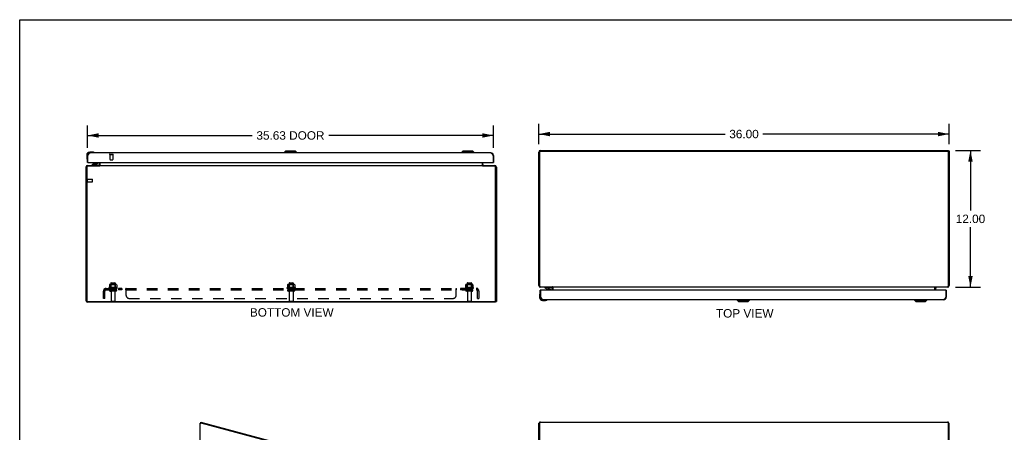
# Model space of a CAD drawing. Header units: inches. Extents: x 0 to 168, y 0 to 108.
# Tile 4 of 7: x 0 to 86, y 72 to 108. Entities that reach past the tile are written whole.
import ezdxf

# ---------------------------------------------------------------- set-up
doc = ezdxf.new("R2010")
doc.units = ezdxf.units.IN
doc.header["$LTSCALE"] = 9.21831
doc.header["$MEASUREMENT"] = 0
doc.linetypes.add('HIDDEN', pattern=[0.2, 0.1, -0.1])
doc.layers.get('0').update_dxf_attribs({"linetype": 'CONTINUOUS'})
for name, color, linetype in [('02___PRT_ALL_AXES', 7, 'CONTINUOUS'), ('DEFAULT_2', 8, 'HIDDEN'), ('DIMENSIONS', 7, 'CONTINUOUS')]:
    doc.layers.add(name, color=color, linetype=linetype)
doc.styles.get("Standard").update_dxf_attribs({"font": 'arial.ttf'})
doc.dimstyles.new('DIMSTYLE_1', dxfattribs={"dimtxt": 0.739437, "dimasz": 0.985915, "dimexe": 0.09, "dimexo": 0.07, "dimgap": 0.0375, "dimtad": 0, "dimtih": 1, "dimtoh": 1, "dimzin": 4, "dimdsep": 46, "dimtxsty": 'Standard', "dimblk": '_FILLED', "dimblk1": '_FILLED', "dimblk2": '_FILLED', "dimcen": 0.09, "dimazin": 1, "dimtfac": 1, "dimtofl": 0, "dimtmove": 0, "dimatfit": 3, "dimldrblk": '_FILLED', "dimfxl": 0, "dimtolj": 1, "dimtzin": 4, "dimarcsym": 0})

# ---------------------------------------------------------------- blocks, each defined once
blk = doc.blocks.new('_FILLED')
at = {"color": 0, "linetype": 'ByBlock'}
blk.add_solid([(0, 0), (-1, 0.2), (-1, -0.2)], dxfattribs=at)
blk = doc.blocks.new('*D3')
at = {"layer": 'DIMENSIONS', "color": 2, "linetype": 'Continuous'}
for p, q in [((82.089, 96.967), (84.298, 96.967)), ((83.411, 96.967), (83.411, 91.707)), ((83.411, 84.967), (83.411, 90.228)), ((82.089, 84.967), (84.298, 84.967))]:
    blk.add_line(p, q, dxfattribs=at)
at = {"layer": 'DIMENSIONS', "color": 2, "linetype": 'Continuous', "xscale": 0.9859154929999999, "yscale": 0.9859154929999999, "zscale": 0.9859154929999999}
for p, rotation in [((83.411, 96.967), 90), ((83.411, 84.967), 270)]:
    blk.add_blockref('_FILLED', p, dxfattribs=dict(at, rotation=rotation))
at = {"layer": 'DIMENSIONS', "color": 2, "linetype": 'Continuous', "insert": (83.411, 91.337), "char_height": 0.7394, "width": 2.5839, "attachment_point": 2, "line_spacing_factor": 0.9}
blk.add_mtext('12.00', dxfattribs=at)
blk = doc.blocks.new('*D7')
at = {"layer": 'DIMENSIONS', "color": 2, "linetype": 'Continuous'}
for p, q in [((45.544, 97.512), (45.544, 99.299)), ((81.544, 97.512), (81.544, 99.299)), ((45.544, 98.412), (61.882, 98.412)), ((81.544, 98.412), (65.205, 98.412))]:
    blk.add_line(p, q, dxfattribs=at)
at = {"layer": 'DIMENSIONS', "color": 2, "linetype": 'Continuous', "xscale": 0.9859154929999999, "yscale": 0.9859154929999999, "zscale": 0.9859154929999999, "rotation": 180}
blk.add_blockref('_FILLED', (45.544, 98.412), dxfattribs=at)
at = {"layer": 'DIMENSIONS', "color": 2, "linetype": 'Continuous', "xscale": 0.9859154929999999, "yscale": 0.9859154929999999, "zscale": 0.9859154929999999}
blk.add_blockref('_FILLED', (81.544, 98.412), dxfattribs=at)
at = {"layer": 'DIMENSIONS', "color": 2, "linetype": 'Continuous', "insert": (63.544, 98.782), "char_height": 0.7394, "width": 2.5839, "attachment_point": 2, "line_spacing_factor": 0.9}
blk.add_mtext('36.00', dxfattribs=at)
blk = doc.blocks.new('*D14')
at = {"layer": 'DIMENSIONS', "color": 2, "linetype": 'Continuous'}
for p, q in [((5.942, 97.207), (5.942, 99.176)), ((41.567, 97.207), (41.567, 99.176)), ((5.942, 98.288), (20.402, 98.288)), ((41.567, 98.288), (27.106, 98.288))]:
    blk.add_line(p, q, dxfattribs=at)
at = {"layer": 'DIMENSIONS', "color": 2, "linetype": 'Continuous', "xscale": 0.9859154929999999, "yscale": 0.9859154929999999, "zscale": 0.9859154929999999, "rotation": 180}
blk.add_blockref('_FILLED', (5.942, 98.288), dxfattribs=at)
at = {"layer": 'DIMENSIONS', "color": 2, "linetype": 'Continuous', "xscale": 0.9859154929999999, "yscale": 0.9859154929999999, "zscale": 0.9859154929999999}
blk.add_blockref('_FILLED', (41.567, 98.288), dxfattribs=at)
at = {"layer": 'DIMENSIONS', "color": 2, "linetype": 'Continuous', "insert": (23.754, 98.658), "char_height": 0.7394, "width": 5.96497, "attachment_point": 2, "line_spacing_factor": 0.9}
blk.add_mtext('35.63 DOOR', dxfattribs=at)

msp = doc.modelspace()

# ---------------------------------------------------------------- linework, layer by layer
at = {"color": 7, "linetype": 'Continuous'}
for p, q in [((0, 0), (0, 108.451)), ((0, 108.451), (167.606, 108.451)), ((6.401, 96.823), (6.145, 96.823)), ((6.188, 96.763), (6.145, 96.763)), ((6.439, 96.82), (6.401, 96.823)), ((6.537, 96.776), (6.537, 96.776)), ((23.321, 96.921), (23.203, 96.802)), ((23.203, 96.802), (23.203, 96.763)), ((24.306, 96.802), (23.203, 96.802)), ((24.188, 96.921), (23.321, 96.921)), ((24.187, 96.921), (24.305, 96.802)), ((24.188, 96.921), (24.306, 96.802)), ((24.305, 96.802), (24.305, 96.763)), ((24.306, 96.802), (24.306, 96.763)), ((38.883, 96.921), (38.765, 96.802)), ((39.867, 96.802), (38.765, 96.802)), ((38.765, 96.802), (38.765, 96.763)), ((39.749, 96.921), (38.883, 96.921)), ((39.749, 96.921), (39.867, 96.802)), ((39.867, 96.802), (39.867, 96.763)), ((45.619, 96.892), (45.562, 96.892)), ((45.687, 96.928), (81.401, 96.928)), ((81.468, 96.893), (81.471, 96.888)), ((81.469, 96.892), (81.469, 96.967)), ((81.469, 96.931), (81.544, 96.931)), ((5.882, 96.56), (5.882, 96.304)), ((5.882, 96.304), (5.885, 96.266)), ((5.927, 96.175), (5.928, 96.171)), ((5.928, 96.171), (5.928, 96.17)), ((5.942, 96.517), (5.984, 96.517)), ((5.999, 95.909), (5.942, 95.909)), ((6.829, 95.909), (6.829, 95.836)), ((41.51, 95.909), (41.567, 95.909)), ((41.567, 96.517), (41.525, 96.517)), ((6.515, 95.804), (6.344, 95.706)), ((6.344, 95.666), (6.344, 95.706)), ((6.344, 95.666), (6.935, 95.666)), ((6.515, 95.804), (6.797, 95.804)), ((6.549, 95.664), (6.549, 95.666)), ((6.679, 95.82), (6.609, 95.82)), ((6.749, 95.82), (6.679, 95.82)), ((6.809, 95.664), (6.809, 95.666)), ((6.992, 95.603), (6.992, 95.664)), ((7.013, 95.621), (6.992, 95.647)), ((40.621, 95.621), (40.642, 95.647)), ((40.642, 95.603), (40.642, 95.664)), ((45.544, 85.112), (45.607, 85.112)), ((45.571, 85.027), (45.613, 85.058)), ((45.726, 84.722), (45.669, 84.722)), ((46.071, 84.965), (46.071, 84.926)), ((46.071, 84.965), (46.662, 84.965)), ((46.071, 84.926), (46.242, 84.827)), ((46.242, 84.827), (46.524, 84.827)), ((46.276, 84.967), (46.276, 84.965)), ((46.406, 84.811), (46.336, 84.811)), ((46.406, 84.811), (46.408, 84.811)), ((46.476, 84.811), (46.408, 84.811)), ((46.536, 84.967), (46.536, 84.965)), ((46.556, 84.722), (46.556, 84.796)), ((46.719, 85.011), (46.719, 84.967)), ((46.735, 85.004), (46.719, 84.985)), ((80.353, 85.004), (80.369, 84.985)), ((80.369, 85.011), (80.369, 84.967)), ((81.237, 84.722), (81.294, 84.722)), ((81.516, 85.027), (81.474, 85.058)), ((81.544, 85.112), (81.481, 85.112)), ((45.609, 84.328), (45.609, 84.071)), ((45.655, 84.463), (45.655, 84.463)), ((45.669, 84.115), (45.669, 84.071)), ((45.669, 84.115), (45.711, 84.115)), ((45.872, 83.808), (46.128, 83.808)), ((46.166, 83.811), (46.128, 83.808)), ((46.257, 83.853), (46.261, 83.854)), ((46.261, 83.854), (46.262, 83.855)), ((62.93, 83.829), (62.93, 83.868)), ((62.93, 83.829), (64.033, 83.829)), ((63.048, 83.711), (62.93, 83.829)), ((62.931, 83.829), (62.931, 83.868)), ((63.049, 83.711), (62.931, 83.829)), ((63.915, 83.711), (64.033, 83.829)), ((64.033, 83.829), (64.033, 83.868)), ((78.492, 83.829), (78.492, 83.868)), ((78.492, 83.829), (79.594, 83.829)), ((78.61, 83.711), (78.492, 83.829)), ((79.476, 83.711), (79.594, 83.829)), ((79.594, 83.829), (79.594, 83.868)), ((81.294, 84.115), (81.252, 84.115)), ((41.716, 83.739), (41.742, 83.739)), ((41.742, 83.664), (41.742, 83.765)), ((41.742, 83.7), (41.817, 83.7)), ((63.048, 83.711), (63.915, 83.711)), ((78.61, 83.711), (79.476, 83.711)), ((15.885, 73.047), (15.904, 73.12)), ((15.916, 73.039), (15.885, 73.047)), ((45.607, 73.038), (45.562, 73.038)), ((81.481, 73.043), (81.544, 73.043)), ((81.481, 73.043), (81.544, 73.043))]:
    msp.add_line(p, q, dxfattribs=at)
at = {"color": 3, "linetype": 'Continuous'}
for p, q in [((41.32, 96.763), (6.188, 96.763)), ((45.544, 85.112), (45.544, 96.822)), ((45.607, 96.832), (45.607, 85.089)), ((45.687, 96.909), (81.401, 96.909)), ((45.689, 96.967), (81.469, 96.967)), ((81.481, 85.089), (81.481, 96.832)), ((81.544, 96.931), (81.544, 85.112)), ((5.942, 95.909), (5.942, 96.517)), ((5.984, 95.924), (5.984, 96.517)), ((5.999, 95.909), (41.51, 95.909)), ((6.992, 95.734), (6.992, 95.909)), ((7.067, 95.679), (7.067, 95.909)), ((40.567, 95.909), (40.567, 95.679)), ((40.642, 95.734), (40.642, 95.909)), ((41.525, 96.517), (41.525, 95.924)), ((41.567, 96.517), (41.567, 95.909)), ((5.817, 95.519), (5.817, 83.809)), ((5.88, 95.521), (5.88, 83.807)), ((6.989, 95.601), (5.96, 95.601)), ((5.962, 95.664), (6.992, 95.664)), ((7.004, 95.611), (7, 95.608)), ((7.019, 95.664), (7.019, 95.622)), ((7.019, 95.664), (40.615, 95.664)), ((40.567, 95.679), (40.568, 95.68)), ((40.568, 95.68), (40.569, 95.68)), ((40.569, 95.68), (40.57, 95.68)), ((40.57, 95.68), (40.572, 95.68)), ((40.572, 95.68), (40.573, 95.679)), ((40.573, 95.679), (40.575, 95.679)), ((40.575, 95.679), (40.576, 95.678)), ((40.576, 95.678), (40.577, 95.677)), ((40.577, 95.677), (40.579, 95.676)), ((40.615, 95.664), (40.615, 95.622)), ((40.642, 95.664), (41.672, 95.664)), ((41.674, 95.601), (40.645, 95.601)), ((41.754, 83.807), (41.754, 95.521)), ((41.817, 95.519), (41.817, 83.7)), ((45.669, 84.115), (45.669, 84.722)), ((45.687, 85.011), (46.719, 85.011)), ((46.719, 84.967), (45.689, 84.967)), ((45.711, 84.115), (45.711, 84.707)), ((81.237, 84.722), (45.726, 84.722)), ((46.719, 84.722), (46.719, 84.897)), ((46.746, 84.967), (46.746, 84.999)), ((80.342, 84.967), (46.746, 84.967)), ((46.794, 84.722), (46.794, 84.952)), ((80.294, 84.722), (80.294, 84.952)), ((80.296, 84.952), (80.297, 84.952)), ((80.297, 84.952), (80.299, 84.952)), ((80.299, 84.952), (80.3, 84.952)), ((80.3, 84.952), (80.301, 84.953)), ((80.301, 84.953), (80.303, 84.954)), ((80.303, 84.954), (80.304, 84.955)), ((80.304, 84.955), (80.306, 84.956)), ((80.342, 84.967), (80.342, 84.999)), ((80.369, 85.011), (81.401, 85.011)), ((81.399, 84.967), (80.369, 84.967)), ((80.369, 84.722), (80.369, 84.897)), ((81.252, 84.707), (81.252, 84.115)), ((81.294, 84.115), (81.294, 84.722)), ((81.047, 83.868), (45.915, 83.868)), ((5.96, 83.727), (41.674, 83.727)), ((41.742, 83.664), (5.962, 83.664)), ((15.846, 10.013), (15.846, 73.038)), ((15.846, 73.038), (15.921, 73.038)), ((15.904, 73.12), (27.802, 69.932)), ((27.786, 69.858), (15.921, 73.038)), ((45.544, 10.013), (45.544, 73.019)), ((45.607, 73.099), (45.607, 69.952)), ((45.687, 73.12), (81.401, 73.12)), ((81.481, 69.952), (81.481, 73.099)), ((81.544, 10.013), (81.544, 73.043))]:
    msp.add_line(p, q, dxfattribs=at)
for points in [[(5.984, 96.517), (5.992, 96.533), (6.001, 96.549), (6.009, 96.565), (6.018, 96.58), (6.026, 96.596), (6.035, 96.611), (6.043, 96.626), (6.052, 96.64), (6.06, 96.654), (6.069, 96.667), (6.078, 96.679), (6.086, 96.691), (6.095, 96.702), (6.103, 96.712), (6.112, 96.722), (6.12, 96.73), (6.129, 96.738), (6.137, 96.744), (6.146, 96.75), (6.154, 96.755), (6.163, 96.758), (6.171, 96.761), (6.18, 96.763), (6.188, 96.763)], [(41.32, 96.763), (41.329, 96.763), (41.337, 96.761), (41.346, 96.758), (41.354, 96.755), (41.363, 96.75), (41.371, 96.744), (41.38, 96.738), (41.388, 96.73), (41.397, 96.722), (41.406, 96.712), (41.414, 96.702), (41.423, 96.691), (41.431, 96.679), (41.44, 96.667), (41.448, 96.654), (41.457, 96.64), (41.465, 96.626), (41.474, 96.611), (41.482, 96.596), (41.491, 96.58), (41.499, 96.565), (41.508, 96.549), (41.516, 96.533), (41.525, 96.517)], [(45.609, 96.848), (45.608, 96.843), (45.607, 96.837), (45.607, 96.832)], [(45.687, 96.909), (45.681, 96.909), (45.675, 96.908), (45.67, 96.907), (45.664, 96.906), (45.659, 96.904), (45.654, 96.902), (45.648, 96.899), (45.643, 96.897), (45.639, 96.894), (45.634, 96.89), (45.63, 96.886), (45.626, 96.882), (45.623, 96.878), (45.619, 96.873), (45.617, 96.869), (45.614, 96.864), (45.612, 96.859), (45.61, 96.853), (45.609, 96.848)], [(81.481, 96.832), (81.481, 96.837), (81.48, 96.843), (81.479, 96.848), (81.478, 96.853), (81.476, 96.859), (81.474, 96.864), (81.471, 96.869), (81.468, 96.873), (81.465, 96.878), (81.461, 96.882), (81.457, 96.886), (81.453, 96.89), (81.449, 96.894), (81.444, 96.897), (81.439, 96.899), (81.434, 96.902), (81.429, 96.904), (81.423, 96.906), (81.418, 96.907), (81.412, 96.908), (81.406, 96.909), (81.401, 96.909)], [(6.966, 95.679), (6.966, 95.68), (6.967, 95.68), (6.967, 95.68), (6.968, 95.679), (6.969, 95.679), (6.97, 95.678), (6.972, 95.677), (6.973, 95.676), (6.974, 95.675), (6.977, 95.672)], [(6.977, 95.672), (6.979, 95.671), (6.981, 95.669), (6.982, 95.668), (6.984, 95.667)], [(6.984, 95.667), (6.986, 95.666), (6.988, 95.665), (6.989, 95.665), (6.99, 95.664)], [(7, 95.608), (6.999, 95.608), (6.997, 95.607), (6.996, 95.606), (6.995, 95.605), (6.994, 95.605), (6.993, 95.604), (6.991, 95.603), (6.99, 95.602), (6.989, 95.601)], [(7.019, 95.622), (7.018, 95.621), (7.016, 95.62), (7.015, 95.619), (7.014, 95.618), (7.013, 95.617), (7.012, 95.616), (7.011, 95.615), (7.01, 95.614), (7.009, 95.613), (7.007, 95.613), (7.006, 95.612), (7.005, 95.611), (7.004, 95.611)], [(7.055, 95.676), (7.054, 95.675), (7.052, 95.674), (7.051, 95.672), (7.05, 95.671), (7.049, 95.67), (7.047, 95.668), (7.046, 95.667), (7.045, 95.666), (7.044, 95.666), (7.042, 95.665), (7.041, 95.664), (7.04, 95.664), (7.039, 95.664)], [(7.067, 95.679), (7.066, 95.68), (7.065, 95.68), (7.063, 95.68), (7.062, 95.68), (7.061, 95.679), (7.059, 95.679), (7.058, 95.678), (7.056, 95.677), (7.055, 95.676)], [(40.579, 95.676), (40.58, 95.675), (40.581, 95.674), (40.582, 95.672), (40.584, 95.671), (40.585, 95.67), (40.586, 95.668), (40.587, 95.667), (40.589, 95.666), (40.59, 95.666), (40.591, 95.665), (40.592, 95.664), (40.594, 95.664), (40.595, 95.664)], [(40.615, 95.622), (40.616, 95.621), (40.617, 95.62), (40.618, 95.619), (40.619, 95.618), (40.621, 95.617), (40.622, 95.616), (40.623, 95.615), (40.624, 95.614), (40.625, 95.613), (40.626, 95.613), (40.627, 95.612), (40.628, 95.611), (40.629, 95.611), (40.633, 95.609)], [(40.633, 95.609), (40.634, 95.608), (40.635, 95.608), (40.636, 95.607), (40.637, 95.606), (40.639, 95.605), (40.64, 95.605), (40.641, 95.604), (40.642, 95.603), (40.644, 95.602), (40.645, 95.601)], [(40.649, 95.667), (40.648, 95.666), (40.646, 95.665), (40.645, 95.665), (40.643, 95.664)], [(40.659, 95.675), (40.656, 95.672), (40.654, 95.671), (40.653, 95.669), (40.651, 95.668), (40.649, 95.667)], [(40.668, 95.679), (40.668, 95.68), (40.667, 95.68), (40.666, 95.68), (40.666, 95.679), (40.664, 95.679), (40.663, 95.678), (40.662, 95.677), (40.661, 95.676), (40.659, 95.675)], [(45.607, 85.089), (45.607, 85.083), (45.608, 85.078), (45.609, 85.072), (45.61, 85.067), (45.612, 85.062), (45.614, 85.057), (45.617, 85.052), (45.619, 85.047), (45.623, 85.042), (45.626, 85.038), (45.63, 85.034), (45.634, 85.03), (45.639, 85.027), (45.643, 85.024), (45.648, 85.021), (45.654, 85.018), (45.659, 85.016), (45.664, 85.015), (45.67, 85.013), (45.675, 85.012), (45.681, 85.012), (45.687, 85.011)], [(46.693, 84.952), (46.693, 84.952), (46.694, 84.952), (46.694, 84.952), (46.695, 84.952), (46.696, 84.952), (46.697, 84.953), (46.699, 84.954), (46.7, 84.955), (46.701, 84.957)], [(46.701, 84.957), (46.704, 84.959), (46.706, 84.961), (46.708, 84.962), (46.709, 84.963), (46.711, 84.964)], [(46.711, 84.964), (46.713, 84.966), (46.714, 84.966), (46.716, 84.967), (46.717, 84.967)], [(46.732, 85.005), (46.731, 85.005), (46.73, 85.006), (46.728, 85.006), (46.727, 85.007), (46.725, 85.008), (46.724, 85.008), (46.722, 85.009), (46.721, 85.01), (46.72, 85.011), (46.719, 85.011)], [(46.746, 84.999), (46.744, 85), (46.743, 85.001), (46.742, 85.002), (46.74, 85.002), (46.739, 85.003), (46.738, 85.003), (46.736, 85.004), (46.735, 85.004), (46.732, 85.005)], [(46.782, 84.956), (46.781, 84.957), (46.779, 84.958), (46.778, 84.959), (46.777, 84.96), (46.776, 84.962), (46.774, 84.963), (46.773, 84.964), (46.772, 84.965), (46.771, 84.966), (46.769, 84.967), (46.768, 84.967), (46.767, 84.967), (46.766, 84.967)], [(46.794, 84.952), (46.793, 84.952), (46.792, 84.952), (46.79, 84.952), (46.789, 84.952), (46.787, 84.952), (46.786, 84.953), (46.784, 84.954), (46.783, 84.955), (46.782, 84.956)], [(80.294, 84.952), (80.295, 84.952), (80.296, 84.952)], [(80.306, 84.956), (80.307, 84.957), (80.308, 84.958), (80.309, 84.959), (80.311, 84.96), (80.312, 84.962), (80.313, 84.963), (80.314, 84.964), (80.316, 84.965), (80.317, 84.966), (80.318, 84.967), (80.319, 84.967), (80.321, 84.967), (80.322, 84.967)], [(80.342, 84.999), (80.343, 85), (80.344, 85.001), (80.346, 85.002), (80.347, 85.002), (80.348, 85.003), (80.35, 85.003), (80.351, 85.004), (80.353, 85.004)], [(80.353, 85.004), (80.355, 85.005), (80.357, 85.005), (80.358, 85.006), (80.359, 85.006), (80.361, 85.007), (80.362, 85.008), (80.364, 85.008), (80.365, 85.009), (80.367, 85.01), (80.368, 85.011), (80.369, 85.011)], [(80.376, 84.964), (80.375, 84.966), (80.373, 84.966), (80.371, 84.967), (80.37, 84.967)], [(80.383, 84.959), (80.381, 84.961), (80.38, 84.962), (80.378, 84.963), (80.376, 84.964)], [(80.395, 84.952), (80.395, 84.952), (80.394, 84.952), (80.393, 84.952), (80.392, 84.952), (80.391, 84.952), (80.39, 84.953), (80.389, 84.954), (80.388, 84.955), (80.386, 84.957), (80.383, 84.959)], [(81.401, 85.011), (81.406, 85.012), (81.412, 85.012), (81.418, 85.013), (81.423, 85.015), (81.429, 85.016), (81.434, 85.018), (81.439, 85.021), (81.444, 85.024), (81.449, 85.027), (81.453, 85.03), (81.457, 85.034), (81.461, 85.038), (81.465, 85.042), (81.468, 85.047), (81.471, 85.052), (81.474, 85.057), (81.476, 85.062), (81.478, 85.067), (81.479, 85.072), (81.48, 85.078), (81.481, 85.083), (81.481, 85.089)], [(45.915, 83.868), (45.907, 83.869), (45.898, 83.87), (45.89, 83.873), (45.881, 83.877), (45.873, 83.881), (45.864, 83.887), (45.856, 83.894), (45.847, 83.901), (45.839, 83.91), (45.83, 83.919), (45.822, 83.93), (45.813, 83.941), (45.804, 83.952), (45.796, 83.965), (45.787, 83.978), (45.779, 83.992), (45.77, 84.006), (45.762, 84.021), (45.753, 84.036), (45.745, 84.051), (45.736, 84.067), (45.728, 84.083), (45.719, 84.099), (45.711, 84.115)], [(81.252, 84.115), (81.243, 84.099), (81.235, 84.083), (81.226, 84.067), (81.218, 84.051), (81.209, 84.036), (81.201, 84.021), (81.192, 84.006), (81.184, 83.992), (81.175, 83.978), (81.167, 83.965), (81.158, 83.952), (81.149, 83.941), (81.141, 83.93), (81.132, 83.919), (81.124, 83.91), (81.115, 83.901), (81.107, 83.894), (81.098, 83.887), (81.09, 83.881), (81.081, 83.877), (81.073, 83.873), (81.064, 83.87), (81.056, 83.869), (81.047, 83.868)], [(45.687, 73.12), (45.681, 73.12), (45.675, 73.119), (45.67, 73.119), (45.664, 73.119), (45.659, 73.118), (45.654, 73.118), (45.648, 73.117), (45.643, 73.116), (45.639, 73.116), (45.634, 73.115), (45.63, 73.114), (45.626, 73.113), (45.623, 73.111), (45.619, 73.11), (45.617, 73.109), (45.614, 73.108), (45.612, 73.106), (45.61, 73.105), (45.609, 73.103), (45.608, 73.102), (45.607, 73.1), (45.607, 73.099)], [(81.481, 73.099), (81.481, 73.1), (81.48, 73.102), (81.479, 73.103), (81.478, 73.105), (81.476, 73.106), (81.474, 73.108), (81.471, 73.109), (81.468, 73.11), (81.465, 73.111), (81.461, 73.113), (81.457, 73.114), (81.453, 73.115), (81.449, 73.116), (81.444, 73.116), (81.439, 73.117), (81.434, 73.118), (81.429, 73.118), (81.423, 73.119), (81.418, 73.119), (81.412, 73.119), (81.406, 73.12), (81.401, 73.12)]]:
    msp.add_lwpolyline(points, dxfattribs=at)
at = {"color": 7, "linetype": 'Continuous'}
for points in [[(6.537, 96.776), (6.535, 96.777), (6.534, 96.777), (6.53, 96.778)], [(45.607, 96.851), (45.607, 96.857), (45.608, 96.862), (45.609, 96.868), (45.61, 96.873), (45.612, 96.878), (45.614, 96.883), (45.617, 96.888), (45.619, 96.893), (45.623, 96.897), (45.626, 96.902), (45.63, 96.906), (45.634, 96.909), (45.639, 96.913), (45.643, 96.916), (45.648, 96.919), (45.654, 96.921), (45.659, 96.923), (45.664, 96.925), (45.67, 96.927), (45.675, 96.928), (45.681, 96.928), (45.687, 96.928)], [(81.401, 96.928), (81.406, 96.928), (81.412, 96.928), (81.418, 96.927), (81.423, 96.925), (81.429, 96.923), (81.434, 96.921), (81.439, 96.919), (81.444, 96.916), (81.449, 96.913), (81.453, 96.909), (81.457, 96.906), (81.461, 96.902), (81.465, 96.897), (81.468, 96.893)], [(81.471, 96.888), (81.474, 96.883), (81.476, 96.878), (81.478, 96.873), (81.479, 96.868), (81.48, 96.862), (81.481, 96.857), (81.481, 96.851)], [(5.928, 96.17), (5.928, 96.168), (5.928, 96.168)], [(7.009, 95.616), (7.007, 95.614), (7.006, 95.612), (7.006, 95.612)], [(7.013, 95.621), (7.011, 95.62), (7.01, 95.618), (7.009, 95.616)], [(40.621, 95.621), (40.622, 95.62), (40.624, 95.618), (40.625, 95.616)], [(40.625, 95.616), (40.626, 95.614), (40.627, 95.612), (40.627, 95.612)], [(45.655, 84.463), (45.655, 84.462), (45.655, 84.46), (45.654, 84.457)], [(46.262, 83.855), (46.263, 83.855), (46.264, 83.855)]]:
    msp.add_lwpolyline(points, dxfattribs=at)
for centre, radius, start, end in [((6.145, 96.56), 0.263, 90, 180), ((6.145, 96.56), 0.203, 90, 180), ((6.401, 96.573), 0.25, 59.11011, 90), ((6.522, 96.778), 0.015, 270, 353.62041), ((6.522, 96.775), 0.015, 6.37959, 59.11011), ((6.132, 96.304), 0.25, 180, 210.88989), ((5.93, 96.183), 0.015, 210.88989, 263.62041), ((5.927, 96.183), 0.015, 276.37959, 360), ((6.609, 95.73), 0.09, 90, 124.92489), ((6.749, 95.73), 0.09, 55.24723, 90), ((6.797, 95.836), 0.0317, 270, 360), ((6.935, 95.745), 0.0787, 270, 273.86915), ((6.922, 95.734), 0.145, 308.75492, 311.99923), ((6.922, 95.734), 0.145, 336.11477, 360), ((40.712, 95.734), 0.145, 180, 203.88523), ((40.712, 95.734), 0.145, 228.00077, 231.24508), ((46.336, 84.901), 0.09, 235.07511, 270), ((46.476, 84.901), 0.09, 270, 304.75269), ((46.524, 84.796), 0.0317, 0, 90), ((46.662, 84.887), 0.0787, 86.13064, 90), ((46.649, 84.897), 0.145, 0, 23.88508), ((80.439, 84.897), 0.145, 156.11492, 180), ((45.859, 84.328), 0.25, 149.11011, 180), ((45.872, 84.071), 0.263, 180, 270), ((45.657, 84.448), 0.015, 96.37959, 149.11011), ((45.654, 84.448), 0.015, 0, 83.62041), ((45.872, 84.071), 0.203, 180, 270), ((46.128, 84.058), 0.25, 270, 300.88989), ((46.249, 83.853), 0.015, 6.37959, 90), ((46.249, 83.857), 0.015, 300.88989, 353.62041), ((15.897, 73.028), 0.015, 101.25, 142.58879)]:
    msp.add_arc(centre, radius, start, end, dxfattribs=at)
at = {"color": 3, "linetype": 'Continuous'}
for centre, radius, start, end in [((6.188, 96.517), 0.246, 90, 180), ((41.32, 96.517), 0.246, 0, 90), ((45.689, 96.822), 0.145, 90, 180), ((5.999, 95.924), 0.015, 180, 270), ((41.51, 95.924), 0.015, 270, 360), ((5.962, 95.519), 0.145, 90, 180), ((5.96, 95.521), 0.08, 90, 180), ((6.922, 95.734), 0.07, 273.87607, 360), ((40.712, 95.734), 0.07, 180, 254.49698), ((41.672, 95.519), 0.145, 0, 90), ((41.674, 95.521), 0.08, 0, 90), ((45.689, 85.112), 0.145, 180, 270), ((45.726, 84.707), 0.015, 90, 180), ((46.649, 84.897), 0.07, 0, 86.12393), ((80.439, 84.897), 0.07, 105.50302, 180), ((81.237, 84.707), 0.015, 0, 90), ((81.399, 85.112), 0.145, 270, 360), ((5.962, 83.809), 0.145, 180, 270), ((5.96, 83.807), 0.08, 180, 270), ((41.674, 83.807), 0.08, 270, 360), ((45.915, 84.115), 0.246, 180, 270), ((81.047, 84.115), 0.246, 270, 360)]:
    msp.add_arc(centre, radius, start, end, dxfattribs=at)
msp.add_ellipse((45.689, 73.019), major_axis=(0.145, 0), ratio=0.267949, start_param=2.637791, end_param=3.141593, dxfattribs=at)
at = {"layer": '02___PRT_ALL_AXES', "color": 8, "linetype": 'HIDDEN'}
for p, q in [((7.922, 96.616), (7.922, 96.169)), ((7.922, 96.616), (8.17, 96.616)), ((8.17, 96.616), (8.17, 96.169)), ((5.935, 94.215), (5.935, 94.463)), ((5.935, 94.463), (6.382, 94.463)), ((5.935, 94.215), (6.382, 94.215)), ((8.548, 84.934), (7.836, 84.934)), ((7.858, 84.864), (7.942, 84.864)), ((7.942, 84.864), (7.942, 84.739)), ((8.442, 84.864), (7.942, 84.864)), ((8.442, 84.739), (7.942, 84.739)), ((8.009, 85.334), (8.009, 84.739)), ((8.375, 85.334), (8.375, 84.739)), ((8.442, 84.864), (8.442, 84.739)), ((8.442, 84.864), (8.526, 84.864)), ((8.67, 84.864), (8.67, 84.739)), ((8.951, 84.864), (8.67, 84.864)), ((8.951, 84.739), (8.67, 84.739)), ((8.951, 84.864), (8.951, 84.739)), ((24.173, 84.934), (23.461, 84.934)), ((23.483, 84.864), (23.567, 84.864)), ((24.067, 84.864), (23.567, 84.864)), ((23.567, 84.864), (23.567, 84.739)), ((24.067, 84.739), (23.567, 84.739)), ((23.634, 85.334), (23.634, 84.739)), ((24, 85.334), (24, 84.739)), ((24.067, 84.864), (24.151, 84.864)), ((24.067, 84.864), (24.067, 84.739)), ((39.002, 84.864), (38.683, 84.864)), ((38.683, 84.864), (38.683, 84.739)), ((39.002, 84.739), (38.683, 84.739)), ((38.721, 84.864), (38.721, 84.739)), ((38.964, 84.864), (38.964, 84.739)), ((39.002, 84.864), (39.002, 84.739)), ((39.798, 84.934), (39.086, 84.934)), ((39.108, 84.864), (39.192, 84.864)), ((39.692, 84.864), (39.192, 84.864)), ((39.192, 84.864), (39.192, 84.739)), ((39.692, 84.739), (39.192, 84.739)), ((39.259, 85.334), (39.259, 84.739)), ((39.625, 85.334), (39.625, 84.739)), ((39.692, 84.864), (39.776, 84.864)), ((39.692, 84.864), (39.692, 84.739)), ((8.026, 84.571), (8.026, 83.769)), ((8.358, 84.571), (8.358, 83.769)), ((23.651, 84.571), (23.651, 83.769)), ((23.983, 84.571), (23.983, 83.769)), ((39.276, 84.571), (39.276, 83.769)), ((39.608, 84.571), (39.608, 83.769))]:
    msp.add_line(p, q, dxfattribs=at)
at = {"layer": '02___PRT_ALL_AXES', "color": 7, "linetype": 'Continuous'}
for start, end in [(175.41598, 175.5324), (170.84979, 171.06479)]:
    msp.add_arc((6.145, 96.56), 0.263, start, end, dxfattribs=at)
at = {"layer": '02___PRT_ALL_AXES', "color": 8, "linetype": 'HIDDEN'}
for centre, radius, start, end in [((7.858, 84.902), 0.0384, 124.44966, 270), ((8.192, 84.334), 0.698, 117.6814, 120.66313), ((8.192, 84.334), 0.698, 59.33687, 62.3186), ((8.526, 84.902), 0.0384, 270, 55.55034), ((23.483, 84.902), 0.0384, 124.44966, 270), ((23.817, 84.334), 0.698, 117.6814, 120.66313), ((23.817, 84.334), 0.698, 59.33687, 62.3186), ((24.151, 84.902), 0.0384, 270, 55.55034), ((39.108, 84.902), 0.0384, 124.44966, 270), ((39.442, 84.334), 0.698, 117.6814, 120.66313), ((39.442, 84.334), 0.698, 59.33687, 62.3186), ((39.776, 84.902), 0.0384, 270, 55.55034)]:
    msp.add_arc(centre, radius, start, end, dxfattribs=at)
at = {"layer": 'DEFAULT_2', "color": 8, "linetype": 'HIDDEN'}
for p, q in [((7.904, 96.659), (8.188, 96.659)), ((7.904, 96.616), (8.188, 96.616)), ((7.932, 96.159), (8.16, 96.159)), ((5.892, 94.197), (5.892, 94.481)), ((5.935, 94.197), (5.935, 94.481)), ((6.392, 94.225), (6.392, 94.453)), ((7.435, 84.81), (7.514, 84.714)), ((7.473, 84.739), (7.473, 84.864)), ((7.473, 84.864), (40.161, 84.864)), ((7.473, 84.739), (40.161, 84.739)), ((7.873, 85.179), (7.873, 84.961)), ((8.447, 85.2), (7.936, 85.2)), ((8.008, 85.18), (7.988, 85.2)), ((8.008, 84.884), (7.988, 84.864)), ((8.008, 84.884), (8.008, 85.18)), ((8.375, 85.18), (8.008, 85.18)), ((8.375, 84.884), (8.008, 84.884)), ((8.039, 85.364), (8.345, 85.364)), ((8.375, 85.18), (8.395, 85.2)), ((8.375, 84.884), (8.375, 85.18)), ((8.375, 84.884), (8.395, 84.864)), ((8.511, 85.179), (8.511, 84.961)), ((9.313, 84.739), (9.313, 84.864)), ((9.314, 84.739), (9.313, 84.739)), ((9.337, 84.831), (9.334, 84.838)), ((9.337, 84.715), (9.335, 84.717)), ((9.34, 84.714), (9.338, 84.714)), ((9.343, 84.817), (9.342, 84.82)), ((9.345, 84.814), (9.343, 84.817)), ((9.346, 84.812), (9.345, 84.814)), ((9.348, 84.81), (9.346, 84.812)), ((9.348, 84.239), (9.348, 84.81)), ((23.498, 85.179), (23.498, 84.961)), ((24.072, 85.2), (23.561, 85.2)), ((23.633, 85.18), (23.613, 85.2)), ((23.633, 84.884), (23.613, 84.864)), ((24, 85.18), (23.633, 85.18)), ((23.633, 84.884), (23.633, 85.18)), ((24, 84.884), (23.633, 84.884)), ((23.664, 85.364), (23.97, 85.364)), ((24, 85.18), (24.02, 85.2)), ((24, 84.884), (24, 85.18)), ((24, 84.884), (24.02, 84.864)), ((24.136, 85.179), (24.136, 84.961)), ((38.286, 84.81), (38.287, 84.812)), ((38.286, 84.239), (38.286, 84.81)), ((38.287, 84.812), (38.289, 84.814)), ((38.295, 84.714), (38.297, 84.715)), ((38.304, 84.723), (38.305, 84.725)), ((38.305, 84.725), (38.308, 84.728)), ((38.32, 84.864), (38.321, 84.864)), ((38.321, 84.739), (38.321, 84.864)), ((39.123, 85.179), (39.123, 84.961)), ((39.697, 85.2), (39.186, 85.2)), ((39.258, 85.18), (39.238, 85.2)), ((39.258, 84.884), (39.238, 84.864)), ((39.625, 85.18), (39.258, 85.18)), ((39.258, 84.884), (39.258, 85.18)), ((39.625, 84.884), (39.258, 84.884)), ((39.289, 85.364), (39.595, 85.364)), ((39.625, 85.18), (39.645, 85.2)), ((39.625, 84.884), (39.625, 85.18)), ((39.625, 84.884), (39.645, 84.864)), ((39.761, 85.179), (39.761, 84.961)), ((40.199, 84.81), (40.12, 84.714)), ((40.14, 84.739), (40.141, 84.739)), ((40.155, 84.773), (40.154, 84.772)), ((40.154, 84.772), (40.154, 84.77)), ((40.156, 84.777), (40.155, 84.775)), ((40.155, 84.775), (40.155, 84.773)), ((40.157, 84.78), (40.156, 84.778)), ((40.156, 84.778), (40.156, 84.777)), ((40.158, 84.784), (40.157, 84.783)), ((40.157, 84.783), (40.157, 84.781)), ((40.157, 84.781), (40.157, 84.78)), ((40.158, 84.785), (40.158, 84.784)), ((40.161, 84.739), (40.161, 84.864)), ((7.348, 83.989), (7.348, 84.627)), ((7.473, 83.989), (7.348, 83.989)), ((7.473, 83.989), (7.473, 84.627)), ((8.456, 84.633), (7.927, 84.633)), ((9.598, 83.989), (38.036, 83.989)), ((24.081, 84.633), (23.552, 84.633)), ((39.706, 84.633), (39.177, 84.633)), ((40.161, 83.989), (40.161, 84.627)), ((40.161, 83.989), (40.286, 83.989)), ((40.286, 84.627), (40.286, 83.989)), ((8.056, 83.739), (8.328, 83.739)), ((23.681, 83.739), (23.953, 83.739)), ((39.306, 83.739), (39.578, 83.739))]:
    msp.add_line(p, q, dxfattribs=at)
for points in [[(7.435, 84.81), (7.437, 84.812), (7.439, 84.814), (7.441, 84.817), (7.443, 84.82), (7.445, 84.824), (7.446, 84.827), (7.448, 84.831), (7.45, 84.834)], [(7.45, 84.834), (7.453, 84.841), (7.454, 84.845), (7.456, 84.848), (7.457, 84.851), (7.459, 84.854), (7.461, 84.857), (7.463, 84.859), (7.465, 84.861), (7.466, 84.862), (7.468, 84.863), (7.47, 84.864), (7.472, 84.864), (7.473, 84.864)], [(7.496, 84.735), (7.496, 84.735), (7.496, 84.735), (7.496, 84.735), (7.496, 84.736), (7.495, 84.736), (7.495, 84.737), (7.495, 84.737), (7.495, 84.738), (7.494, 84.738), (7.494, 84.739), (7.494, 84.739), (7.493, 84.74), (7.493, 84.74), (7.493, 84.741), (7.492, 84.741), (7.492, 84.742), (7.492, 84.743), (7.491, 84.743), (7.491, 84.744), (7.491, 84.745), (7.49, 84.745), (7.49, 84.746), (7.49, 84.747), (7.489, 84.747), (7.489, 84.748), (7.489, 84.749), (7.488, 84.75), (7.488, 84.75), (7.488, 84.751), (7.487, 84.752), (7.487, 84.753), (7.486, 84.753), (7.486, 84.754), (7.486, 84.755), (7.485, 84.756), (7.485, 84.757), (7.485, 84.758), (7.484, 84.758), (7.484, 84.759), (7.484, 84.76), (7.483, 84.761), (7.483, 84.762), (7.483, 84.763), (7.482, 84.764), (7.482, 84.765), (7.482, 84.766), (7.481, 84.767), (7.481, 84.768), (7.48, 84.769), (7.48, 84.77), (7.48, 84.771), (7.479, 84.772), (7.479, 84.773), (7.479, 84.774), (7.478, 84.775), (7.478, 84.776), (7.478, 84.777), (7.477, 84.778), (7.477, 84.779), (7.477, 84.78), (7.477, 84.781), (7.476, 84.782), (7.476, 84.783), (7.476, 84.784), (7.476, 84.785), (7.475, 84.786), (7.475, 84.787), (7.475, 84.788), (7.475, 84.789), (7.474, 84.79), (7.474, 84.791), (7.474, 84.792), (7.474, 84.793), (7.474, 84.794), (7.474, 84.794), (7.473, 84.795), (7.473, 84.796), (7.473, 84.797), (7.473, 84.797), (7.473, 84.798), (7.473, 84.798), (7.473, 84.799), (7.473, 84.799)], [(7.473, 84.799), (7.473, 84.799), (7.473, 84.799)], [(7.473, 84.799), (7.473, 84.799), (7.473, 84.798), (7.473, 84.798), (7.473, 84.798), (7.473, 84.797), (7.473, 84.797), (7.473, 84.796), (7.473, 84.796)], [(7.501, 84.721), (7.497, 84.725), (7.495, 84.727), (7.492, 84.728), (7.49, 84.73), (7.488, 84.732), (7.485, 84.734), (7.483, 84.736), (7.481, 84.737), (7.479, 84.738), (7.477, 84.739), (7.475, 84.739), (7.473, 84.739)], [(7.493, 84.739), (7.493, 84.738), (7.494, 84.738), (7.494, 84.738), (7.494, 84.737), (7.495, 84.737), (7.495, 84.736), (7.495, 84.736), (7.496, 84.736), (7.496, 84.735), (7.496, 84.735), (7.496, 84.735), (7.496, 84.735)], [(7.514, 84.714), (7.513, 84.713), (7.512, 84.713), (7.512, 84.713), (7.511, 84.713), (7.51, 84.714), (7.508, 84.714), (7.507, 84.715), (7.506, 84.717), (7.504, 84.718), (7.502, 84.719), (7.501, 84.721)], [(7.873, 84.961), (7.873, 84.959), (7.873, 84.958), (7.872, 84.957), (7.872, 84.956), (7.872, 84.956), (7.871, 84.955), (7.871, 84.955), (7.871, 84.954), (7.87, 84.954), (7.87, 84.953), (7.87, 84.953), (7.869, 84.953), (7.869, 84.953), (7.869, 84.952), (7.868, 84.952), (7.868, 84.952), (7.868, 84.952), (7.868, 84.952)], [(7.879, 85.188), (7.877, 85.187), (7.876, 85.186), (7.875, 85.185), (7.874, 85.183), (7.873, 85.182), (7.873, 85.18), (7.873, 85.179)], [(8.505, 85.188), (8.506, 85.187), (8.508, 85.186), (8.509, 85.185), (8.51, 85.183), (8.51, 85.182), (8.511, 85.18), (8.511, 85.179)], [(8.516, 84.952), (8.516, 84.952), (8.515, 84.952), (8.515, 84.952), (8.515, 84.952), (8.515, 84.953), (8.514, 84.953), (8.514, 84.953), (8.514, 84.953), (8.513, 84.954), (8.513, 84.954), (8.513, 84.955), (8.512, 84.955), (8.512, 84.956), (8.512, 84.956), (8.511, 84.957), (8.511, 84.958), (8.511, 84.959), (8.511, 84.961)], [(9.326, 84.854), (9.324, 84.857), (9.323, 84.859), (9.321, 84.861), (9.319, 84.862), (9.317, 84.863), (9.316, 84.864), (9.314, 84.864), (9.313, 84.864)], [(9.317, 84.863), (9.316, 84.864), (9.314, 84.864), (9.313, 84.864)], [(9.323, 84.732), (9.321, 84.734), (9.32, 84.736), (9.318, 84.737), (9.317, 84.738), (9.316, 84.739), (9.314, 84.739), (9.313, 84.739)], [(9.318, 84.737), (9.317, 84.738), (9.316, 84.739)], [(9.334, 84.838), (9.333, 84.841), (9.331, 84.845), (9.329, 84.848), (9.328, 84.851), (9.326, 84.854), (9.324, 84.857), (9.323, 84.859), (9.321, 84.861)], [(9.328, 84.725), (9.326, 84.728), (9.324, 84.73), (9.323, 84.732), (9.321, 84.734)], [(9.334, 84.718), (9.332, 84.719), (9.331, 84.721), (9.33, 84.723), (9.328, 84.725)], [(9.348, 84.714), (9.346, 84.713), (9.345, 84.713), (9.343, 84.713), (9.341, 84.713), (9.34, 84.714), (9.338, 84.714), (9.337, 84.715), (9.335, 84.717), (9.334, 84.718), (9.332, 84.719), (9.331, 84.721)], [(9.342, 84.82), (9.34, 84.824), (9.339, 84.827), (9.337, 84.831)], [(9.348, 84.714), (9.346, 84.713), (9.345, 84.713), (9.343, 84.713), (9.341, 84.713)], [(23.498, 84.961), (23.498, 84.959), (23.498, 84.958), (23.497, 84.957), (23.497, 84.956), (23.497, 84.956), (23.496, 84.955), (23.496, 84.955), (23.496, 84.954), (23.495, 84.954), (23.495, 84.953), (23.495, 84.953), (23.494, 84.953), (23.494, 84.953), (23.494, 84.952), (23.493, 84.952), (23.493, 84.952), (23.493, 84.952), (23.493, 84.952)], [(23.504, 85.188), (23.502, 85.187), (23.501, 85.186), (23.5, 85.185), (23.499, 85.183), (23.498, 85.182), (23.498, 85.18), (23.498, 85.179)], [(24.13, 85.188), (24.131, 85.187), (24.133, 85.186), (24.134, 85.185), (24.135, 85.183), (24.135, 85.182), (24.136, 85.18), (24.136, 85.179)], [(24.141, 84.952), (24.141, 84.952), (24.14, 84.952), (24.14, 84.952), (24.14, 84.952), (24.14, 84.953), (24.139, 84.953), (24.139, 84.953), (24.139, 84.953), (24.138, 84.954), (24.138, 84.954), (24.138, 84.955), (24.137, 84.955), (24.137, 84.956), (24.137, 84.956), (24.136, 84.957), (24.136, 84.958), (24.136, 84.959), (24.136, 84.961)], [(38.286, 84.714), (38.287, 84.713), (38.289, 84.713), (38.291, 84.713), (38.292, 84.713), (38.294, 84.714), (38.295, 84.714), (38.297, 84.715), (38.298, 84.717), (38.3, 84.718), (38.301, 84.719), (38.303, 84.721)], [(38.286, 84.714), (38.287, 84.713), (38.289, 84.713), (38.291, 84.713), (38.292, 84.713), (38.294, 84.714)], [(38.289, 84.814), (38.29, 84.817), (38.292, 84.82)], [(38.292, 84.82), (38.293, 84.824), (38.295, 84.827), (38.296, 84.831)], [(38.296, 84.831), (38.3, 84.838), (38.301, 84.841)], [(38.298, 84.717), (38.3, 84.718), (38.301, 84.719), (38.303, 84.721), (38.304, 84.723)], [(38.301, 84.841), (38.303, 84.845), (38.304, 84.848)], [(38.304, 84.848), (38.306, 84.851), (38.307, 84.854), (38.309, 84.857), (38.311, 84.859)], [(38.307, 84.854), (38.309, 84.857), (38.311, 84.859), (38.313, 84.861), (38.315, 84.862), (38.316, 84.863), (38.318, 84.864), (38.32, 84.864), (38.321, 84.864)], [(38.308, 84.728), (38.309, 84.73), (38.311, 84.732), (38.312, 84.734), (38.314, 84.736), (38.315, 84.737), (38.317, 84.738), (38.318, 84.739), (38.32, 84.739), (38.321, 84.739)], [(38.311, 84.732), (38.312, 84.734), (38.314, 84.736), (38.315, 84.737), (38.317, 84.738), (38.318, 84.739), (38.32, 84.739), (38.321, 84.739)], [(38.313, 84.861), (38.315, 84.862), (38.316, 84.863), (38.318, 84.864)], [(39.123, 84.961), (39.123, 84.959), (39.123, 84.958), (39.122, 84.957), (39.122, 84.956), (39.122, 84.956), (39.121, 84.955), (39.121, 84.955), (39.121, 84.954), (39.12, 84.954), (39.12, 84.953), (39.12, 84.953), (39.119, 84.953), (39.119, 84.953), (39.119, 84.952), (39.118, 84.952), (39.118, 84.952), (39.118, 84.952), (39.118, 84.952)], [(39.129, 85.188), (39.127, 85.187), (39.126, 85.186), (39.125, 85.185), (39.124, 85.183), (39.123, 85.182), (39.123, 85.18), (39.123, 85.179)], [(39.755, 85.188), (39.756, 85.187), (39.758, 85.186), (39.759, 85.185), (39.76, 85.183), (39.76, 85.182), (39.761, 85.18), (39.761, 85.179)], [(39.766, 84.952), (39.766, 84.952), (39.765, 84.952), (39.765, 84.952), (39.765, 84.952), (39.765, 84.953), (39.764, 84.953), (39.764, 84.953), (39.764, 84.953), (39.763, 84.954), (39.763, 84.954), (39.763, 84.955), (39.762, 84.955), (39.762, 84.956), (39.762, 84.956), (39.761, 84.957), (39.761, 84.958), (39.761, 84.959), (39.761, 84.961)], [(40.12, 84.714), (40.12, 84.713), (40.121, 84.713), (40.122, 84.713), (40.123, 84.713), (40.124, 84.714), (40.125, 84.714), (40.126, 84.715), (40.128, 84.717), (40.13, 84.718), (40.131, 84.719), (40.133, 84.721), (40.137, 84.725)], [(40.137, 84.725), (40.139, 84.727), (40.141, 84.728), (40.143, 84.73), (40.146, 84.732), (40.148, 84.734), (40.151, 84.736), (40.153, 84.737), (40.155, 84.738), (40.157, 84.739), (40.159, 84.739), (40.161, 84.739)], [(40.154, 84.77), (40.153, 84.769), (40.153, 84.768), (40.152, 84.767), (40.152, 84.766), (40.152, 84.765), (40.151, 84.764), (40.151, 84.763), (40.151, 84.762), (40.15, 84.761), (40.15, 84.76), (40.15, 84.759), (40.149, 84.758), (40.149, 84.758), (40.148, 84.757), (40.148, 84.756), (40.148, 84.755), (40.147, 84.754), (40.147, 84.753), (40.147, 84.752), (40.146, 84.751), (40.146, 84.75), (40.145, 84.75), (40.145, 84.749), (40.145, 84.748), (40.144, 84.747), (40.144, 84.747), (40.144, 84.746), (40.143, 84.745), (40.143, 84.744), (40.142, 84.744), (40.142, 84.743), (40.142, 84.742), (40.141, 84.742), (40.141, 84.741), (40.141, 84.74), (40.14, 84.74), (40.14, 84.739), (40.14, 84.738), (40.139, 84.738), (40.139, 84.737), (40.139, 84.737), (40.138, 84.736), (40.138, 84.736), (40.138, 84.735), (40.138, 84.735), (40.138, 84.735)], [(40.138, 84.735), (40.138, 84.735), (40.138, 84.735), (40.138, 84.735), (40.138, 84.735), (40.138, 84.735), (40.138, 84.736), (40.138, 84.736), (40.139, 84.736), (40.139, 84.737), (40.139, 84.737), (40.14, 84.738), (40.14, 84.738), (40.14, 84.739)], [(40.161, 84.799), (40.161, 84.799), (40.161, 84.799), (40.161, 84.799), (40.161, 84.799), (40.161, 84.798), (40.161, 84.798), (40.16, 84.797), (40.16, 84.797), (40.16, 84.796), (40.16, 84.796), (40.16, 84.795), (40.16, 84.795), (40.16, 84.794), (40.16, 84.794), (40.16, 84.793), (40.16, 84.792), (40.16, 84.792), (40.159, 84.791), (40.159, 84.791), (40.159, 84.79), (40.159, 84.789), (40.159, 84.789), (40.159, 84.788), (40.159, 84.787), (40.158, 84.787), (40.158, 84.786), (40.158, 84.785)], [(40.181, 84.841), (40.179, 84.845), (40.178, 84.848), (40.176, 84.851), (40.175, 84.854), (40.173, 84.857), (40.171, 84.859), (40.169, 84.861), (40.167, 84.862), (40.165, 84.863), (40.164, 84.864), (40.162, 84.864), (40.161, 84.864)], [(40.161, 84.796), (40.161, 84.796), (40.161, 84.797), (40.161, 84.797), (40.161, 84.798), (40.161, 84.798), (40.161, 84.799), (40.161, 84.799), (40.161, 84.799)], [(40.199, 84.81), (40.197, 84.812), (40.195, 84.814), (40.193, 84.817), (40.191, 84.82), (40.189, 84.824), (40.187, 84.827), (40.186, 84.831), (40.184, 84.834), (40.181, 84.841)]]:
    msp.add_lwpolyline(points, dxfattribs=at)
for centre, radius, start, end in [((7.904, 96.638), 0.0215, 90, 270), ((7.932, 96.169), 0.01, 180, 270), ((8.16, 96.169), 0.01, 270, 360), ((8.188, 96.638), 0.0215, 270, 90), ((5.913, 94.481), 0.0215, 360, 180), ((5.913, 94.197), 0.0215, 180, 0), ((6.382, 94.453), 0.01, 360, 90), ((6.382, 94.225), 0.01, 270, 0), ((7.585, 84.627), 0.237, 90, 180), ((7.585, 84.627), 0.112, 90, 180), ((7.927, 84.686), 0.053, 90, 270), ((7.936, 85.059), 0.141, 90, 113.95), ((8.039, 85.334), 0.03, 89.99999, 180), ((8.345, 85.334), 0.03, 0, 90.00001), ((8.447, 85.059), 0.141, 66.05, 90), ((8.456, 84.686), 0.053, 270, 90), ((23.552, 84.686), 0.053, 90, 270), ((23.561, 85.059), 0.141, 90, 113.95), ((23.664, 85.334), 0.03, 89.99999, 180), ((23.97, 85.334), 0.03, 0, 90.00001), ((24.072, 85.059), 0.141, 66.05, 90), ((24.081, 84.686), 0.053, 270, 90), ((39.177, 84.686), 0.053, 90, 270), ((39.186, 85.059), 0.141, 90, 113.95), ((39.289, 85.334), 0.03, 89.99999, 180), ((39.595, 85.334), 0.03, 0, 90.00001), ((39.697, 85.059), 0.141, 66.05, 90), ((39.706, 84.686), 0.053, 270, 90), ((40.049, 84.627), 0.237, 0, 90), ((40.049, 84.627), 0.112, 0, 90), ((7.963, 84.571), 0.0625, 0, 90), ((8.42, 84.571), 0.0625, 90, 180), ((9.598, 84.239), 0.25, 180, 270), ((23.588, 84.571), 0.0625, 0, 90), ((24.045, 84.571), 0.0625, 90, 180), ((38.036, 84.239), 0.25, 270, 360), ((39.213, 84.571), 0.0625, 0, 90), ((39.67, 84.571), 0.0625, 90, 180), ((8.056, 83.769), 0.03, 180, 270), ((8.328, 83.769), 0.03, 270, 360), ((23.681, 83.769), 0.03, 180, 270), ((23.953, 83.769), 0.03, 270, 360), ((39.306, 83.769), 0.03, 180, 270), ((39.578, 83.769), 0.03, 270, 360)]:
    msp.add_arc(centre, radius, start, end, dxfattribs=at)

# ---------------------------------------------------------------- texts
at = {"layer": 'DIMENSIONS', "color": 2, "linetype": 'Continuous', "attachment_point": 2, "line_spacing_factor": 0.9}
for s, insert, char_height, width in [('BOTTOM VIEW', (23.869, 83.126), 0.73944, 7.32839), ('TOP VIEW', (63.607, 83.045), 0.7394, 5.03861)]:
    msp.add_mtext(s, dxfattribs=dict(at, insert=insert, char_height=char_height, width=width))

# ---------------------------------------------------------------- dimensions: what is measured, and where the dimension line sits
at = {"layer": 'DIMENSIONS', "color": 2, "linetype": 'Continuous'}
dim = msp.add_linear_dim(base=(41.566795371, 98.288200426), p1=(5.941795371, 97.136710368), p2=(41.566795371, 97.136710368), text='<> DOOR', dimstyle='DIMSTYLE_1', dxfattribs=at)
dim.commit()
dim.dimension.update_dxf_attribs({"geometry": '*D14', "text_midpoint": (23.754295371, 98.288200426), "dimtype": 160})
dim = msp.add_linear_dim(base=(81.544, 98.412), p1=(45.544, 97.442), p2=(81.544, 97.442), dimstyle='DIMSTYLE_1', dxfattribs=at)
dim.commit()
dim.dimension.update_dxf_attribs({"geometry": '*D7', "text_midpoint": (63.542, 98.408), "dimtype": 160})
dim = msp.add_linear_dim(base=(83.411, 84.967), p1=(82.019, 96.967), p2=(82.019, 84.967), angle=270, dimstyle='DIMSTYLE_1', dxfattribs=at)
dim.commit()
dim.dimension.update_dxf_attribs({"geometry": '*D3', "text_midpoint": (83.442, 90.963), "dimtype": 160})

doc.saveas('drawing.dxf')
